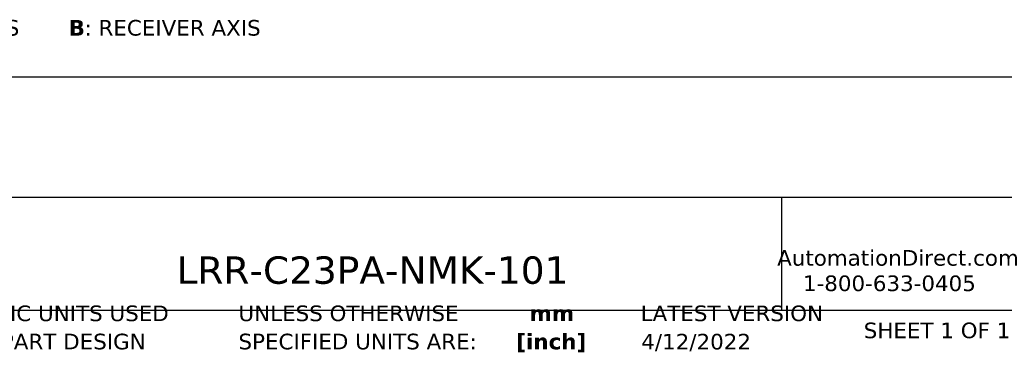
# Model space of a CAD drawing. Header units: millimetres. Extents: x 7 to 546, y 7 to 419.
# Tile 2 of 7: x 138 to 272, y 7 to 52. Entities that reach past the tile are written whole.
import ezdxf

# ---------------------------------------------------------------- set-up
doc = ezdxf.new("R2010")
doc.units = ezdxf.units.MM
doc.linetypes.add('SLD-Solid', pattern=[0])
doc.layers.add('TEXT', color=140, linetype='SLD-Solid', lineweight=25)
doc.styles.add('SLDTEXTSTYLE0', font='VERDANAB.TTF')
doc.styles.add('SLDTEXTSTYLE1', font='VERDANA.TTF')

# ---------------------------------------------------------------- blocks, each defined once
blk = doc.blocks.new('SW_NOTE_0')
at = {"layer": 'TEXT', "color": 0, "attachment_point": 1}
for s, insert, char_height, style in [('A', (0, 2.69), 2.12, 'SLDTEXTSTYLE0'), (': EMITTER AXIS      ', (2.19, 2.69), 2.1167, 'SLDTEXTSTYLE1'), ('B', (30.97, 2.69), 2.12, 'SLDTEXTSTYLE0'), (': RECEIVER AXIS', (33.12, 2.69), 2.1167, 'SLDTEXTSTYLE1')]:
    blk.add_mtext(s, dxfattribs=dict(at, insert=insert, char_height=char_height, style=style))
blk = doc.blocks.new('SW_NOTE_0_2')
at = {"layer": 'TEXT', "color": 0, "char_height": 2.117, "attachment_point": 2, "style": 'SLDTEXTSTYLE0'}
for s, insert in [('mm', (2.84, 2.69)), ('[inch]', (2.76, -1.13))]:
    blk.add_mtext(s, dxfattribs=dict(at, insert=insert))
blk = doc.blocks.new('SW_NOTE_0_3')
at = {"layer": 'TEXT', "color": 0, "char_height": 2.1167, "attachment_point": 1, "style": 'SLDTEXTSTYLE1'}
for s, insert in [('UNLESS OTHERWISE ', (0, 2.69)), ('SPECIFIED UNITS ARE:', (0, -1.13))]:
    blk.add_mtext(s, dxfattribs=dict(at, insert=insert))
blk = doc.blocks.new('SW_NOTE_0_7')
at = {"layer": 'TEXT', "color": 0, "char_height": 2.1167, "attachment_point": 1, "style": 'SLDTEXTSTYLE1'}
for s, insert in [('METRIC UNITS USED ', (0, 2.69)), ('FOR PART DESIGN', (0, -1.13))]:
    blk.add_mtext(s, dxfattribs=dict(at, insert=insert))

msp = doc.modelspace()

# ---------------------------------------------------------------- linework, layer by layer
at = {"layer": 'TEXT'}
for p, q in [((546.1, 44.252), (12.7, 44.252)), ((546.1, 27.94), (12.7, 27.94)), ((241.293, 27.94), (241.293, 12.7)), ((12.7, 12.7), (546.1, 12.7))]:
    msp.add_line(p, q, dxfattribs=at)

# ---------------------------------------------------------------- block references
for name, p in [('SW_NOTE_0', (113.591, 49.316)), ('SW_NOTE_0_7', (128.478, 10.635)), ('SW_NOTE_0_3', (167.608, 10.635)), ('SW_NOTE_0_2', (207.286, 10.633))]:
    msp.add_blockref(name, p, dxfattribs=at)

# ---------------------------------------------------------------- texts
at = {"layer": 'TEXT', "style": 'SLDTEXTSTYLE1'}
for s, insert, char_height, attachment_point in [('LRR-C23PA-NMK-101', (159.208, 19.975), 3.70417, 1), ('AutomationDirect.com', (240.695, 20.836), 2.11667, 1), ('1-800-633-0405', (244.192, 17.397), 2.11667, 1), ('LATEST VERSION', (234.552, 13.324), 2.11667, 2), ('SHEET 1 OF 1', (252.441, 11.011), 2.11667, 1), ('4/12/2022', (229.701, 9.487), 2.1167, 2)]:
    msp.add_mtext(s, dxfattribs=dict(at, insert=insert, char_height=char_height, attachment_point=attachment_point))

doc.saveas('drawing.dxf')
